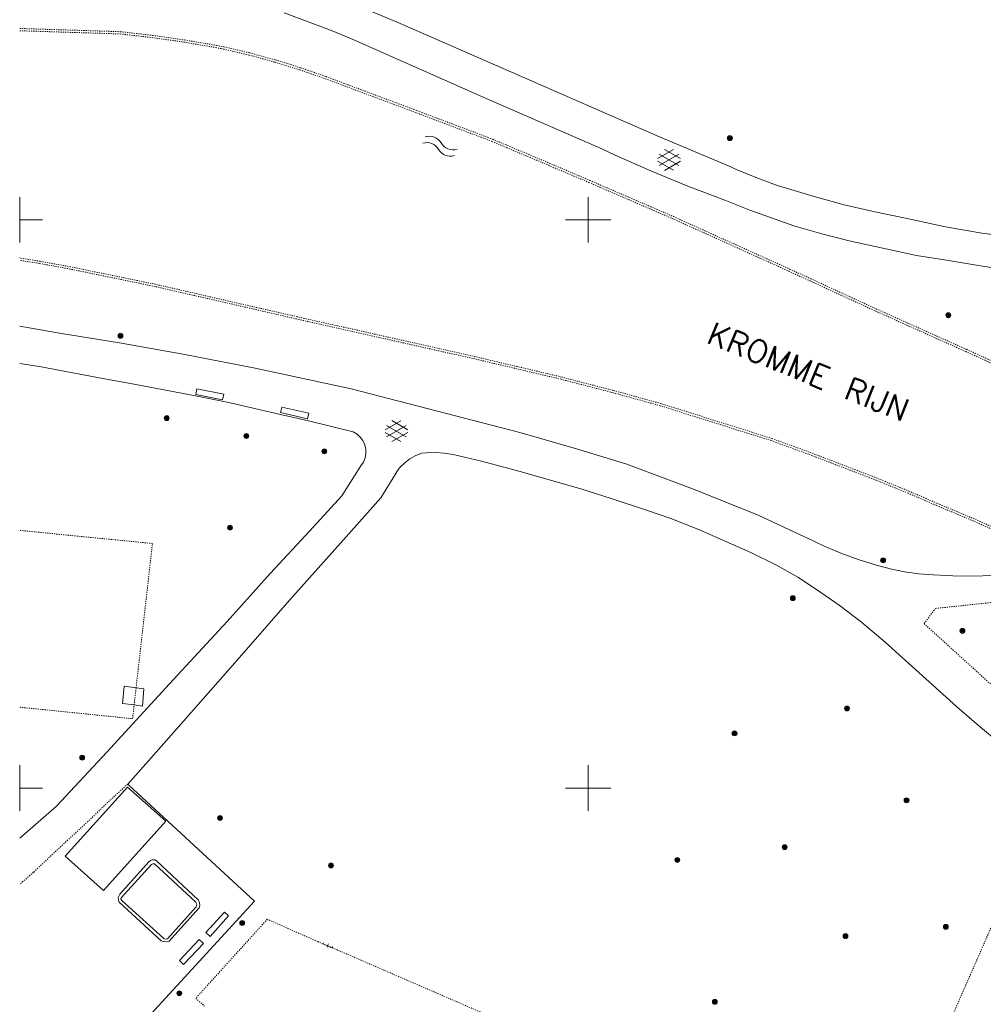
# Model space of a CAD drawing. Header units: millimetres. Extents: x 135944 to 142000, y 454200 to 456692.
# Tile 167 of 185: x 138000 to 138085, y 454331 to 454418. Entities that reach past the tile are written whole.
import ezdxf
from ezdxf.enums import TextEntityAlignment as Align

# ---------------------------------------------------------------- set-up
doc = ezdxf.new("R2010")
doc.units = ezdxf.units.MM
for name, pattern in [('TotaalGBKN2013X$0$DASHDOT', [1, 0.5, -0.25, 0, -0.25]), ('TotaalGBKN2013X$0$DASHED', [0.75, 0.5, -0.25]), ('TotaalGBKN2013X$0$DOT', [0.25, 0, -0.25]), ('TotaalGBKN2013X$0$HIDDEN', [0.375, 0.25, -0.125])]:
    doc.linetypes.add(name, pattern=pattern)
doc.layers.get('0').update_dxf_attribs({"color": 251})
doc.layers.add('TotaalGBKN2013X$0$1', color=251, linetype='Continuous')
doc.styles.add('TotaalGBKN2013X$0$TXT', font='txt.shx')

# ---------------------------------------------------------------- blocks, each defined once
blk = doc.blocks.new('TotaalGBKN2013X$0$A$C74320002')
at = {"linetype": 'Continuous', "lineweight": 0}
for p, q in [((138023266, 454418203), (138025469, 454417388)), ((138029882, 454418765), (138033217, 454417388)), ((138025469, 454417388), (138027345, 454416679)), ((138033217, 454417388), (138056071, 454407376)), ((138027345, 454416679), (138029197, 454415910)), ((138029197, 454415910), (138041232, 454410573)), ((138041232, 454410573), (138051211, 454406225)), ((138056071, 454407376), (138062544, 454404645)), ((138051211, 454406225), (138052392, 454405683)), ((138056118, 454405377), (138057520, 454406186)), ((138058118, 454405394), (138056732, 454406195)), ((138052392, 454405683), (138055570, 454404287)), ((138057519, 454404354), (138056118, 454405163)), ((138056255, 454404764), (138057988, 454405763)), ((138057988, 454404775), (138056256, 454405777)), ((138056732, 454404345), (138058118, 454405145)), ((138055570, 454404287), (138058778, 454402964)), ((138062544, 454404645), (138062973, 454404456)), ((138062973, 454404456), (138064831, 454403690)), ((138064831, 454403690), (138066718, 454402998)), ((138058778, 454402964), (138062017, 454401715)), ((138066718, 454402998), (138067245, 454402830)), ((138067245, 454402830), (138069881, 454402038)), ((138000000, 454400000), (138000000, 454402000)), ((138050000, 454400000), (138050000, 454402000)), ((138062017, 454401715), (138064229, 454400840)), ((138069881, 454402038), (138072539, 454401324)), ((138064229, 454400840), (138066458, 454400044)), ((138072539, 454401324), (138075216, 454400687)), ((138075216, 454400687), (138077911, 454400128)), ((138000000, 454400000), (138000000, 454398000)), ((138000000, 454400000), (138002000, 454400000)), ((138048000, 454400000), (138050000, 454400000)), ((138050000, 454400000), (138052000, 454400000)), ((138050000, 454398000), (138050000, 454400000)), ((138066458, 454400044), (138068101, 454399477)), ((138077911, 454400128), (138081442, 454399369)), ((138068101, 454399477), (138070551, 454398758)), ((138081442, 454399369), (138084637, 454398813)), ((138070551, 454398758), (138072952, 454398141)), ((138072952, 454398141), (138078876, 454396843)), ((138084637, 454398813), (138088512, 454398307)), ((138078876, 454396843), (138081525, 454396452)), ((138081525, 454396452), (138084682, 454395922)), ((138084682, 454395922), (138088056, 454395434)), ((138000000, 454390635), (138003500, 454390033)), ((138003500, 454390033), (138008768, 454389176)), ((138008768, 454389176), (138014529, 454388153)), ((138014529, 454388153), (138020714, 454386943)), ((138000000, 454387366), (138001887, 454387059)), ((138001887, 454387059), (138006848, 454386109)), ((138020714, 454386943), (138024928, 454386039)), ((138006848, 454386109), (138010208, 454385494)), ((138024928, 454386039), (138029153, 454385111)), ((138010208, 454385494), (138015473, 454384493)), ((138029153, 454385111), (138043986, 454381283)), ((138015473, 454384493), (138018237, 454383940)), ((138018237, 454383940), (138022944, 454382863)), ((138022944, 454382863), (138025298, 454382322)), ((138025298, 454382322), (138029335, 454381348)), ((138032136, 454381508), (138033538, 454382317)), ((138032273, 454380895), (138034006, 454381894)), ((138034006, 454380906), (138032274, 454381908)), ((138034136, 454381525), (138032750, 454382326)), ((138029335, 454381348), (138029673, 454381147)), ((138029673, 454381147), (138029964, 454380882)), ((138029964, 454380882), (138030195, 454380564)), ((138033537, 454380485), (138032136, 454381294)), ((138032750, 454380476), (138034136, 454381276)), ((138043986, 454381283), (138048981, 454379856)), ((138030195, 454380564), (138030357, 454380205)), ((138030357, 454380205), (138030443, 454379822)), ((138048981, 454379856), (138053406, 454378505)), ((138030378, 454379042), (138030229, 454378678)), ((138030450, 454379429), (138030378, 454379042)), ((138030443, 454379822), (138030450, 454379429)), ((138033868, 454378624), (138034330, 454378971)), ((138034330, 454378971), (138034835, 454379251)), ((138034835, 454379251), (138035374, 454379459)), ((138035374, 454379459), (138035768, 454379502)), ((138035768, 454379502), (138036561, 454379527)), ((138036561, 454379527), (138037353, 454379473)), ((138037353, 454379473), (138038135, 454379339)), ((138038135, 454379339), (138040612, 454378747)), ((138030002, 454378342), (138028323, 454375711)), ((138030010, 454378351), (138030002, 454378342)), ((138030229, 454378678), (138030010, 454378351)), ((138033327, 454378058), (138033459, 454378217)), ((138033459, 454378217), (138033868, 454378624)), ((138040612, 454378747), (138043893, 454377885)), ((138053406, 454378505), (138059276, 454376282)), ((138031763, 454375546), (138033327, 454378058)), ((138043893, 454377885), (138049350, 454376326)), ((138028323, 454375711), (138025528, 454372641)), ((138028716, 454372098), (138031763, 454375546)), ((138049350, 454376326), (138052028, 454375477)), ((138059276, 454376282), (138064955, 454374014)), ((138052028, 454375477), (138055148, 454374453)), ((138055148, 454374453), (138057286, 454373712)), ((138064955, 454374014), (138068974, 454372141)), ((138057286, 454373712), (138059664, 454372771)), ((138025528, 454372641), (138022020, 454368874)), ((138023774, 454366555), (138028716, 454372098)), ((138059664, 454372771), (138064330, 454370737)), ((138068974, 454372141), (138069245, 454372002)), ((138069245, 454372002), (138070721, 454371297)), ((138070721, 454371297), (138072229, 454370664)), ((138064330, 454370737), (138066566, 454369607)), ((138072229, 454370664), (138073767, 454370107)), ((138066566, 454369607), (138068447, 454368557)), ((138073767, 454370107), (138075361, 454369615)), ((138075361, 454369615), (138076587, 454369280)), ((138022020, 454368874), (138018241, 454364639)), ((138076587, 454369280), (138077832, 454369022)), ((138077832, 454369022), (138079090, 454368843)), ((138079090, 454368843), (138080357, 454368744)), ((138080357, 454368744), (138082081, 454368655)), ((138082081, 454368655), (138083836, 454368643)), ((138083836, 454368643), (138085589, 454368712)), ((138068447, 454368557), (138070100, 454367478)), ((138070100, 454367478), (138072073, 454366103)), ((138018521, 454360552), (138023774, 454366555)), ((138072073, 454366103), (138074038, 454364588)), ((138018241, 454364639), (138013166, 454359174)), ((138074038, 454364588), (138076141, 454362837)), ((138076141, 454362837), (138080004, 454359351)), ((138012685, 454353919), (138018521, 454360552)), ((138013166, 454359174), (138007659, 454353161)), ((138080004, 454359351), (138082407, 454357159)), ((138009180, 454358960), (138009040, 454357450)), ((138010238, 454358815), (138009180, 454358960)), ((138010238, 454358815), (138010930, 454358720)), ((138010930, 454358720), (138010790, 454357210)), ((138009040, 454357450), (138010067, 454357309)), ((138010790, 454357210), (138010067, 454357309)), ((138082407, 454357159), (138083955, 454355827)), ((138083955, 454355827), (138085793, 454354288)), ((138009509, 454350351), (138012685, 454353919)), ((138007659, 454353161), (138003227, 454348393)), ((138000000, 454350000), (138000000, 454352000)), ((138050000, 454350000), (138050000, 454352000)), ((138000000, 454350000), (138000000, 454348000)), ((138000000, 454350000), (138002000, 454350000)), ((138009496, 454350088), (138004013, 454343991)), ((138012842, 454347079), (138009496, 454350088)), ((138009580, 454350286), (138009509, 454350351)), ((138010018, 454349880), (138009580, 454350286)), ((138010018, 454349880), (138020647, 454340033)), ((138048000, 454350000), (138050000, 454350000)), ((138050000, 454350000), (138052000, 454350000)), ((138050000, 454348000), (138050000, 454350000)), ((138003227, 454348393), (138000000, 454345593)), ((138007359, 454340982), (138012842, 454347079)), ((138004013, 454343991), (138007359, 454340982)), ((138008816, 454340658), (138011374, 454343496)), ((138011374, 454343496), (138011508, 454343629)), ((138011508, 454343629), (138011685, 454343694)), ((138011685, 454343694), (138011873, 454343682)), ((138011873, 454343682), (138012035, 454343597)), ((138012035, 454343597), (138015720, 454340125)), ((138008920, 454340340), (138011587, 454343284)), ((138011587, 454343284), (138011715, 454343333)), ((138011715, 454343333), (138011867, 454343338)), ((138011867, 454343338), (138015496, 454339956)), ((138020647, 454340033), (138008035, 454326297)), ((138008671, 454340359), (138008741, 454340558)), ((138008679, 454340147), (138008671, 454340359)), ((138008764, 454339954), (138008679, 454340147)), ((138008741, 454340558), (138008816, 454340658)), ((138008894, 454340257), (138008920, 454340340)), ((138008988, 454340110), (138008894, 454340257)), ((138012687, 454336760), (138008988, 454340110)), ((138015720, 454340125), (138015816, 454339911)), ((138012449, 454336565), (138008764, 454339954)), ((138015529, 454339543), (138013004, 454336737)), ((138015770, 454339439), (138013135, 454336513)), ((138015496, 454339956), (138015589, 454339771)), ((138015589, 454339771), (138015529, 454339543)), ((138015775, 454339450), (138015770, 454339439)), ((138015835, 454339677), (138015775, 454339450)), ((138015816, 454339911), (138015835, 454339677)), ((138012616, 454336498), (138012449, 454336565)), ((138012794, 454336708), (138012687, 454336760)), ((138013004, 454336737), (138012794, 454336708)), ((138012877, 454336466), (138012616, 454336498)), ((138013135, 454336513), (138012877, 454336466))]:
    blk.add_line(p, q, dxfattribs=at)
at = {"linetype": 'TotaalGBKN2013X$0$DASHED', "lineweight": 0}
for p, q in [((138000000, 454416828), (138008850, 454416547)), ((138000000, 454416628), (138008830, 454416348)), ((138008830, 454416348), (138011648, 454416027)), ((138008850, 454416547), (138011680, 454416224)), ((138011680, 454416224), (138014499, 454415822)), ((138011648, 454416027), (138014455, 454415627)), ((138014455, 454415627), (138017250, 454415148)), ((138014499, 454415822), (138017307, 454415341)), ((138017250, 454415148), (138017924, 454415020)), ((138017307, 454415341), (138017965, 454415216)), ((138017924, 454415020), (138020186, 454414486)), ((138017965, 454415216), (138020241, 454414677)), ((138020186, 454414486), (138022428, 454413874)), ((138020241, 454414677), (138022496, 454414061)), ((138022428, 454413874), (138024648, 454413185)), ((138022496, 454414061), (138024730, 454413368)), ((138024648, 454413185), (138026896, 454412401)), ((138024730, 454413368), (138026965, 454412589)), ((138026896, 454412401), (138034912, 454409404)), ((138026965, 454412589), (138034983, 454409591)), ((138034912, 454409404), (138041542, 454406896)), ((138034983, 454409591), (138041616, 454407082)), ((138041542, 454406896), (138050075, 454403280)), ((138041616, 454407082), (138050154, 454403464)), ((138050075, 454403280), (138057420, 454400101)), ((138050154, 454403464), (138057499, 454400285)), ((138057420, 454400101), (138067652, 454395479)), ((138057499, 454400285), (138067735, 454395661)), ((138001783, 454396347), (138000000, 454396634)), ((138001749, 454396150), (138000000, 454396431)), ((138004470, 454395860), (138001783, 454396347)), ((138004432, 454395664), (138001749, 454396150)), ((138011910, 454394124), (138004432, 454395664)), ((138011953, 454394319), (138004470, 454395860)), ((138067652, 454395479), (138075268, 454391972)), ((138067735, 454395661), (138075351, 454392154)), ((138024364, 454391270), (138011910, 454394124)), ((138024408, 454391465), (138011953, 454394319)), ((138075268, 454391972), (138083219, 454388402)), ((138075351, 454392154), (138083301, 454388584)), ((138040030, 454387757), (138024364, 454391270)), ((138040075, 454387952), (138024408, 454391465)), ((138083301, 454388584), (138089978, 454385561)), ((138047629, 454385966), (138040030, 454387757)), ((138047677, 454386160), (138040075, 454387952)), ((138083219, 454388402), (138095183, 454382985)), ((138052159, 454384787), (138047629, 454385966)), ((138052211, 454384980), (138047677, 454386160)), ((138056340, 454383637), (138052159, 454384787)), ((138056397, 454383829), (138052211, 454384980)), ((138066112, 454380566), (138056340, 454383637)), ((138066176, 454380755), (138056397, 454383829)), ((138069458, 454379556), (138066176, 454380755)), ((138069388, 454379369), (138066112, 454380566)), ((138075146, 454377160), (138069388, 454379369)), ((138075220, 454377346), (138069458, 454379556)), ((138078224, 454376125), (138075220, 454377346)), ((138078147, 454375941), (138075146, 454377160)), ((138080605, 454374878), (138078147, 454375941)), ((138080683, 454375062), (138078224, 454376125)), ((138083513, 454373658), (138080605, 454374878)), ((138083592, 454373842), (138080683, 454375062)), ((138086910, 454372389), (138083592, 454373842)), ((138086828, 454372207), (138083513, 454373658))]:
    blk.add_line(p, q, dxfattribs=at)
at = {"linetype": 'TotaalGBKN2013X$0$DASHDOT', "lineweight": 0}
for p, q in [((138011680, 454371510), (138000000, 454372670)), ((138010238, 454358815), (138011680, 454371510)), ((138080561, 454365800), (138095463, 454367391)), ((138079549, 454364471), (138080561, 454365800)), ((138093836, 454351487), (138079549, 454364471)), ((138010067, 454357309), (138010238, 454358815)), ((138009930, 454356100), (138010067, 454357309)), ((138000000, 454357110), (138009930, 454356100)), ((138021780, 454338452), (138015482, 454331494)), ((138026220, 454336484), (138021780, 454338452)), ((138027962, 454335748), (138047497, 454327262)), ((138015482, 454331494), (138016259, 454330818))]:
    blk.add_line(p, q, dxfattribs=at)
at = {"linetype": 'TotaalGBKN2013X$0$HIDDEN', "lineweight": 0}
for p, q in [((138009509, 454350351), (138007887, 454348870)), ((138079918, 454325120), (138090877, 454350099)), ((138007887, 454348870), (138006001, 454347054)), ((138006001, 454347054), (138004077, 454345285)), ((138004077, 454345285), (138001209, 454342584)), ((138001209, 454342584), (138000000, 454341531)), ((138026714, 454336367), (138026645, 454336203)), ((138027501, 454335941), (138026680, 454336285)), ((138027159, 454336277), (138027021, 454335949)), ((138027535, 454336023), (138027466, 454335859))]:
    blk.add_line(p, q, dxfattribs=at)
at = {"linetype": 'TotaalGBKN2013X$0$DOT', "lineweight": 0}
blk.add_line((138027962, 454335748), (138026220, 454336484), dxfattribs=at)
at = {"linetype": 'Continuous', "lineweight": 0}
for points in [[(138017852, 454384166), (138015495, 454384618), (138015589, 454385109), (138017946, 454384657), (138017852, 454384166)], [(138025309, 454382490), (138022940, 454383031), (138023051, 454383518), (138025420, 454382977), (138025309, 454382490)], [(138018379, 454338743), (138016747, 454336950), (138016377, 454337287), (138018009, 454339080), (138018379, 454338743)], [(138016162, 454336334), (138014421, 454334479), (138014056, 454334821), (138015797, 454336676), (138016162, 454336334)]]:
    blk.add_lwpolyline(points, dxfattribs=at)
for centre, radius in [((138062475, 454407174), 215), ((138062475, 454407174), 155), ((138062475, 454407174), 95), ((138062475, 454407174), 35), ((138081685, 454391597), 215), ((138081685, 454391597), 155), ((138081685, 454391597), 95), ((138081685, 454391597), 35), ((138008864, 454389791), 215), ((138008864, 454389791), 155), ((138008864, 454389791), 95), ((138008864, 454389791), 35), ((138012933, 454382549), 215), ((138012933, 454382549), 155), ((138012933, 454382549), 95), ((138012933, 454382549), 35), ((138019941, 454380973), 215), ((138019941, 454380973), 155), ((138019941, 454380973), 95), ((138019941, 454380973), 35), ((138026803, 454379622), 215), ((138026803, 454379622), 155), ((138026803, 454379622), 95), ((138026803, 454379622), 35), ((138018502, 454372902), 215), ((138018502, 454372902), 155), ((138018502, 454372902), 95), ((138018502, 454372902), 35), ((138075951, 454370031), 215), ((138075951, 454370031), 155), ((138075951, 454370031), 95), ((138075951, 454370031), 35), ((138068009, 454366700), 215), ((138068009, 454366700), 155), ((138068009, 454366700), 95), ((138068009, 454366700), 35), ((138082928, 454363824), 215), ((138082928, 454363824), 155), ((138082928, 454363824), 95), ((138082928, 454363824), 35), ((138072772, 454356997), 215), ((138072772, 454356997), 155), ((138072772, 454356997), 95), ((138072772, 454356997), 35), ((138062886, 454354806), 215), ((138062886, 454354806), 155), ((138062886, 454354806), 95), ((138062886, 454354806), 35), ((138005496, 454352676), 215), ((138005496, 454352676), 155), ((138005496, 454352676), 95), ((138005496, 454352676), 35), ((138078015, 454348922), 215), ((138078015, 454348922), 155), ((138078015, 454348922), 95), ((138078015, 454348922), 35), ((138017627, 454347366), 215), ((138017627, 454347366), 155), ((138017627, 454347366), 95), ((138017627, 454347366), 35), ((138067296, 454344796), 215), ((138067296, 454344796), 155), ((138067296, 454344796), 95), ((138067296, 454344796), 35), ((138057846, 454343673), 215), ((138057846, 454343673), 155), ((138057846, 454343673), 95), ((138057846, 454343673), 35), ((138027388, 454343180), 215), ((138027388, 454343180), 155), ((138027388, 454343180), 95), ((138027388, 454343180), 35), ((138019567, 454338120), 215), ((138019567, 454338120), 155), ((138019567, 454338120), 95), ((138019567, 454338120), 35), ((138081468, 454337791), 215), ((138081468, 454337791), 155), ((138081468, 454337791), 95), ((138081468, 454337791), 35), ((138072644, 454336960), 215), ((138072644, 454336960), 155), ((138072644, 454336960), 95), ((138072644, 454336960), 35), ((138014040, 454331942), 215), ((138014040, 454331942), 155), ((138014040, 454331942), 95), ((138014040, 454331942), 35), ((138061150, 454331191), 215), ((138061150, 454331191), 155), ((138061150, 454331191), 95), ((138061150, 454331191), 35)]:
    blk.add_circle(centre, radius, dxfattribs=at)
for centre, radius, start, end in [((138035790, 454405544), 1240, 31.54962, 105.30366), ((138036009, 454406104), 1240, 31.54962, 105.30366), ((138038093, 454407321), 1174, 208.96719, 288.79966), ((138037874, 454406762), 1174, 208.96719, 288.79966)]:
    blk.add_arc(centre, radius, start, end, dxfattribs=at)
at = {"linetype": 'Continuous', "lineweight": 0, "style": 'TotaalGBKN2013X$0$TXT'}
blk.add_text('KROMME RIJN', height=2000, rotation=338.05067, dxfattribs=at).set_placement((138061063, 454391064), align=Align.TOP_LEFT)

msp = doc.modelspace()

# ---------------------------------------------------------------- block references
at = {"layer": 'TotaalGBKN2013X$0$1', "xscale": 0.0009999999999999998, "yscale": 0.0009999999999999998, "zscale": 0.0009999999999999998}
msp.add_blockref('TotaalGBKN2013X$0$A$C74320002', (0, 0), dxfattribs=at)

doc.saveas('drawing.dxf')
